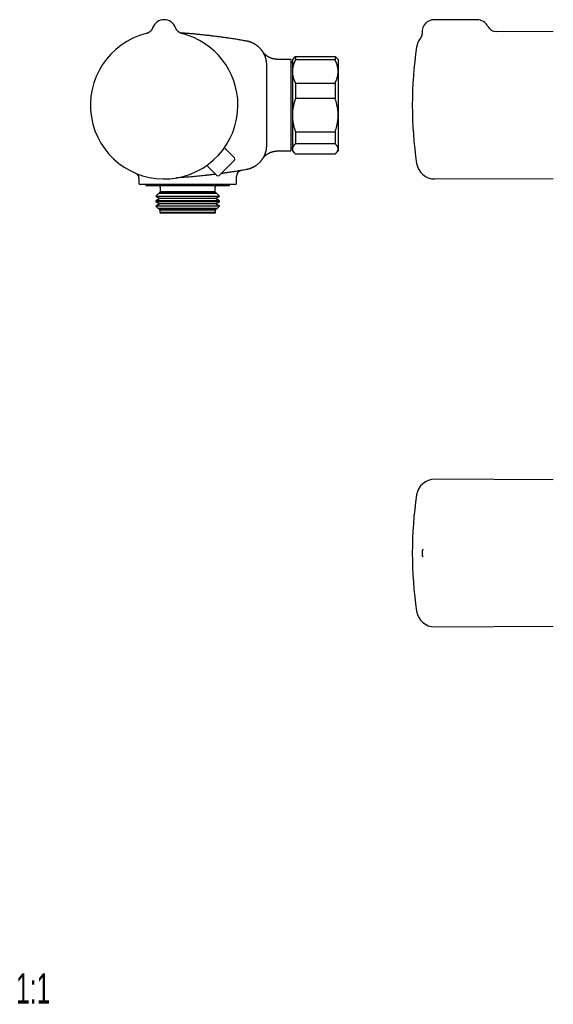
# Model space of a CAD drawing. Header units: millimetres. Extents: x 8 to 671, y 12 to 335.
# Tile 1 of 5: x 8 to 183, y 12 to 335. Entities that reach past the tile are written whole.
import ezdxf

# ---------------------------------------------------------------- set-up
doc = ezdxf.new("R2010")
doc.units = ezdxf.units.MM
doc.styles.add('SLDTEXTSTYLE0', font='TXT', dxfattribs={"width": 0.605})

msp = doc.modelspace()

# ---------------------------------------------------------------- linework, layer by layer
at = {"color": 7, "linetype": 'Continuous', "lineweight": 30}
for p, q in [((158.3, 334.5), (144.3, 334.5)), ((52.04, 331.85), (52.04, 331.85)), ((52.04, 331.85), (52.04, 331.85)), ((59.58, 331.85), (59.58, 331.85)), ((59.58, 331.85), (59.58, 331.85)), ((183.3, 330.5), (164.57, 330.58)), ((89.31, 319.72), (89.31, 306.5)), ((89.31, 319.72), (89.31, 319.72)), ((89.31, 319.72), (89.31, 319.72)), ((97.31, 321.5), (92.95, 321.5)), ((97.31, 321.5), (97.31, 291.5)), ((97.81, 320.46), (97.31, 320.46)), ((98.53, 322.22), (97.81, 321.5)), ((97.81, 321.5), (97.81, 317.54)), ((98.81, 322.48), (98.81, 321.31)), ((98.81, 322.48), (111.81, 322.48)), ((111.81, 321.31), (98.81, 321.31)), ((111.81, 322.48), (111.81, 321.31)), ((112.81, 321.5), (112.09, 322.22)), ((112.81, 321.5), (112.81, 317.54)), ((97.81, 317.54), (97.81, 303.22)), ((112.81, 317.54), (112.81, 303.22)), ((98.81, 313.76), (98.81, 308.65)), ((98.81, 313.76), (111.81, 313.76)), ((111.81, 313.76), (111.81, 308.65)), ((89.31, 306.5), (89.31, 293.28)), ((111.81, 308.65), (98.81, 308.65)), ((97.81, 303.22), (97.81, 292.18)), ((112.81, 303.22), (112.81, 292.18)), ((98.81, 297.79), (111.81, 297.79)), ((98.81, 297.79), (98.81, 293.85)), ((111.81, 297.79), (111.81, 293.85)), ((111.81, 293.85), (98.81, 293.85)), ((78.83, 289.21), (75.55, 292.55)), ((92.95, 291.5), (97.31, 291.5)), ((97.31, 292.54), (97.81, 292.54)), ((97.81, 292.18), (97.81, 291.5)), ((97.81, 291.5), (98.53, 290.78)), ((98.81, 290.52), (111.81, 290.52)), ((112.09, 290.78), (112.81, 291.5)), ((112.81, 292.18), (112.81, 291.5)), ((78.83, 288.51), (73.8, 283.48)), ((73.1, 283.48), (69.76, 286.76)), ((47.51, 282.61), (47.51, 281)), ((79.51, 281), (79.51, 283.16)), ((144.47, 282.33), (183.3, 282.5)), ((52.46, 280.5), (48.01, 280.5)), ((49.76, 280.5), (49.76, 280.3)), ((49.76, 280.3), (49.96, 280.1)), ((77.26, 280.3), (49.76, 280.3)), ((77.06, 280.1), (49.96, 280.1)), ((53.96, 277.55), (53.13, 276.72)), ((54.39, 277.79), (53.96, 277.55)), ((73.06, 277.55), (53.96, 277.55)), ((54.51, 278.1), (54.27, 277.86)), ((54.27, 277.86), (54.39, 277.79)), ((54.27, 277.86), (54.68, 277.86)), ((72.63, 277.79), (54.39, 277.79)), ((54.51, 279.6), (54.51, 278.1)), ((72.51, 278.1), (54.51, 278.1)), ((54.68, 277.86), (72.75, 277.86)), ((57.89, 280.5), (57.57, 280.5)), ((79.01, 280.5), (64.33, 280.5)), ((72.51, 278.1), (72.51, 279.6)), ((72.75, 277.86), (72.51, 278.1)), ((72.63, 277.79), (72.75, 277.86)), ((73.06, 277.55), (72.63, 277.79)), ((73.89, 276.72), (73.06, 277.55)), ((77.06, 280.1), (77.26, 280.3)), ((77.26, 280.3), (77.26, 280.5)), ((54.39, 275.99), (53.03, 275.21)), ((53.03, 275.21), (53.03, 274.98)), ((73.99, 275.21), (53.03, 275.21)), ((53.03, 274.98), (54.39, 274.19)), ((53.03, 274.98), (53.49, 274.98)), ((54.39, 274.19), (53.07, 273.44)), ((53.13, 276.72), (54.39, 275.99)), ((53.13, 276.72), (53.59, 276.72)), ((53.49, 274.98), (73.99, 274.98)), ((53.59, 276.72), (73.89, 276.72)), ((72.63, 275.99), (54.39, 275.99)), ((72.63, 274.19), (54.39, 274.19)), ((72.63, 275.99), (73.89, 276.72)), ((73.99, 275.21), (72.63, 275.99)), ((72.63, 274.19), (73.99, 274.98)), ((73.95, 273.44), (72.63, 274.19)), ((73.99, 274.98), (73.99, 275.21)), ((53.07, 273.44), (53.75, 272.76)), ((73.95, 273.44), (53.07, 273.44)), ((53.75, 272.76), (54.39, 272.39)), ((53.75, 272.76), (54.17, 272.76)), ((54.17, 272.76), (73.27, 272.76)), ((54.39, 272.39), (54.21, 272.3)), ((54.21, 272.3), (54.41, 272.1)), ((72.81, 272.3), (54.21, 272.3)), ((72.63, 272.39), (54.39, 272.39)), ((54.41, 272.1), (54.41, 271.4)), ((72.61, 272.1), (54.41, 272.1)), ((54.41, 271.4), (54.71, 271.1)), ((72.61, 271.4), (54.41, 271.4)), ((72.31, 271.1), (54.71, 271.1)), ((72.31, 271.1), (72.61, 271.4)), ((72.61, 272.1), (72.81, 272.3)), ((72.61, 271.4), (72.61, 272.1)), ((72.63, 272.39), (73.27, 272.76)), ((72.81, 272.3), (72.63, 272.39)), ((73.27, 272.76), (73.95, 273.44)), ((183.3, 183.81), (144.47, 183.98)), ((140.52, 161.1), (140.51, 161.09)), ((140.51, 158.53), (140.51, 158.52)), ((144.47, 135.64), (183.3, 135.81))]:
    msp.add_line(p, q, dxfattribs=at)
at = {"color": 7, "linetype": 'Continuous', "lineweight": 30, "flags": 128}
msp.add_lwpolyline([(59.63, 331.7), (59.61, 331.76), (59.58, 331.85)], dxfattribs=at)
at = {"color": 7, "linetype": 'Continuous', "lineweight": 30}
for centre, radius, start, end in [((55.81, 330.5), 4, 19.6961, 160.3039), ((144.3, 330.5), 4, 90, 182.7535), ((158.3, 330.5), 4, 26.1396, 90), ((164.58, 333.58), 3, 206.1384, 269.7371), ((55.81, 306.5), 24.17, 104.0365, 0), ((55.81, 306.5), 24.17, 0, 75.9635), ((144.44, 324.67), 6, 142.3913, 171.5732), ((267.1, 306.5), 130, 171.5732, 188.4268), ((78.47, 288.86), 0.5, 315, 44.5), ((144.44, 288.33), 6, 188.4268, 270.25), ((45.51, 282.61), 2, 359.9866, 44.5554), ((81.51, 283.16), 2, 99.6783, 180.0021), ((48.01, 281), 0.5, 180, 270), ((73.45, 283.84), 0.5, 225.5, 315), ((79.01, 281), 0.5, 270, 0), ((54.01, 279.6), 0.5, 0, 90), ((73.01, 279.6), 0.5, 90, 180), ((144.44, 177.98), 6, 89.75, 171.5732), ((267.1, 159.81), 130, 171.5732, 188.4268), ((144.3, 159.81), 4, 161.2802, 198.7272), ((144.44, 141.64), 6, 188.4268, 270.25)]:
    msp.add_arc(centre, radius, start, end, dxfattribs=at)
for points, knots in [([(52.04, 331.85), (52.04, 331.85), (52.04, 331.85), (52.04, 331.84), (52.04, 331.84), (52.04, 331.83), (52.04, 331.82), (52.03, 331.81), (52.03, 331.8), (52.02, 331.77), (52, 331.73), (51.98, 331.68), (51.95, 331.62), (51.92, 331.55), (51.89, 331.49), (51.85, 331.42), (51.81, 331.35), (51.77, 331.29), (51.73, 331.22), (51.69, 331.15), (51.64, 331.08), (51.59, 331.02), (51.54, 330.95), (51.48, 330.89), (51.43, 330.83), (51.37, 330.76), (51.31, 330.71), (51.25, 330.65), (51.18, 330.59), (51.12, 330.54), (51.05, 330.48), (50.98, 330.43), (50.91, 330.38), (50.84, 330.34), (50.77, 330.29), (50.7, 330.25), (50.62, 330.21), (50.55, 330.17), (50.47, 330.13), (50.39, 330.1), (50.32, 330.07), (50.23, 330.04), (50.15, 330.01), (50.06, 329.98), (49.99, 329.96), (49.95, 329.95), (49.95, 329.95)], [0, 0, 0, 0, 0.0026242, 0.005895, 0.0088053, 0.0116392, 0.014757, 0.018789, 0.024578, 0.0334991, 0.0473489, 0.064411, 0.0888404, 0.1157078, 0.1397127, 0.1646253, 0.1906677, 0.2174175, 0.2446482, 0.2722132, 0.3000174, 0.3279977, 0.3561109, 0.3843268, 0.4126236, 0.4409852, 0.4693997, 0.4978579, 0.5263525, 0.5548779, 0.5834296, 0.612004, 0.640598, 0.6692093, 0.6978356, 0.7264753, 0.755127, 0.7837893, 0.8124613, 0.8411419, 0.8698303, 0.898526, 0.9304183, 0.9622939, 0.9940687, 1, 1, 1, 1]), ([(59.58, 331.85), (59.58, 331.85), (59.58, 331.85), (59.58, 331.85), (59.58, 331.85)], [0, 0, 0, 0, 0.3124422, 1, 1, 1, 1]), ([(61.67, 329.95), (61.65, 329.96), (61.6, 329.97), (61.52, 329.99), (61.44, 330.02), (61.35, 330.05), (61.27, 330.08), (61.2, 330.11), (61.12, 330.15), (61.04, 330.19), (60.97, 330.22), (60.89, 330.27), (60.82, 330.31), (60.75, 330.35), (60.68, 330.4), (60.61, 330.45), (60.55, 330.5), (60.48, 330.55), (60.42, 330.61), (60.36, 330.66), (60.3, 330.72), (60.24, 330.77), (60.19, 330.83), (60.14, 330.89), (60.09, 330.95), (60.04, 331.01), (59.99, 331.07), (59.95, 331.14), (59.9, 331.2), (59.86, 331.26), (59.83, 331.32), (59.79, 331.38), (59.76, 331.44), (59.73, 331.5), (59.7, 331.56), (59.67, 331.61), (59.65, 331.67), (59.63, 331.71), (59.62, 331.74), (59.61, 331.75)], [0, 0, 0, 0, 0.026105, 0.05658, 0.086981, 0.117306, 0.147551, 0.177715, 0.207792, 0.237781, 0.267676, 0.297473, 0.327168, 0.356754, 0.386225, 0.415575, 0.444795, 0.473877, 0.502812, 0.531587, 0.560191, 0.588609, 0.616824, 0.644818, 0.672569, 0.70005, 0.727233, 0.75408, 0.78055, 0.806592, 0.832143, 0.857128, 0.881453, 0.904998, 0.927613, 0.949098, 0.969176, 0.987402, 1, 1, 1, 1]), ([(60.9, 330.26), (61.18, 330.24), (61.94, 330.19), (63.16, 330.1), (64.57, 329.99), (65.97, 329.86), (67.36, 329.73), (68.76, 329.58), (70.15, 329.43), (71.55, 329.27), (72.94, 329.09), (74.26, 328.92), (75.5, 328.75), (76.78, 328.57), (78.17, 328.36), (79.69, 328.12), (81.2, 327.87), (82.21, 327.69), (82.71, 327.6)], [0, 0, 0, 0, 0.03814, 0.103562, 0.167349, 0.231137, 0.294937, 0.358737, 0.422574, 0.486411, 0.550261, 0.614111, 0.667527, 0.720945, 0.790698, 0.860456, 0.930226, 1, 1, 1, 1]), ([(140.3, 330.31), (140.31, 330.3), (140.31, 330.26), (140.31, 330.19), (140.31, 330.1), (140.31, 330.02), (140.3, 329.93), (140.29, 329.85), (140.28, 329.77), (140.27, 329.68), (140.26, 329.6), (140.24, 329.52), (140.22, 329.44), (140.2, 329.36), (140.18, 329.28), (140.15, 329.2), (140.12, 329.13), (140.1, 329.05), (140.07, 328.98), (140.03, 328.91), (140, 328.84), (139.97, 328.77), (139.93, 328.7), (139.89, 328.64), (139.85, 328.58), (139.82, 328.51), (139.78, 328.46), (139.74, 328.4), (139.71, 328.36), (139.69, 328.34), (139.68, 328.33)], [0, 0, 0, 0, 0.017008, 0.057352, 0.097574, 0.137671, 0.177635, 0.21746, 0.257138, 0.29666, 0.336017, 0.375199, 0.414193, 0.452986, 0.491563, 0.529907, 0.567997, 0.605811, 0.643323, 0.680503, 0.717315, 0.753717, 0.789661, 0.825087, 0.859925, 0.894088, 0.927471, 0.959942, 0.991335, 1, 1, 1, 1]), ([(82.71, 327.6), (82.71, 327.6), (82.78, 327.59), (82.93, 327.56), (83.15, 327.51), (83.36, 327.46), (83.57, 327.4), (83.79, 327.33), (84, 327.26), (84.21, 327.18), (84.42, 327.1), (84.63, 327), (84.84, 326.91), (85.04, 326.8), (85.24, 326.69), (85.43, 326.58), (85.62, 326.47), (85.8, 326.34), (85.99, 326.22), (86.16, 326.08), (86.34, 325.95), (86.51, 325.8), (86.69, 325.65), (86.85, 325.5), (87.01, 325.34), (87.17, 325.17), (87.32, 325), (87.47, 324.83), (87.61, 324.66), (87.74, 324.48), (87.87, 324.3), (88, 324.12), (88.12, 323.93), (88.23, 323.74), (88.34, 323.54), (88.45, 323.34), (88.55, 323.13), (88.64, 322.92), (88.73, 322.71), (88.81, 322.51), (88.89, 322.3), (88.95, 322.09), (89.02, 321.87), (89.07, 321.66), (89.13, 321.44), (89.17, 321.22), (89.21, 321), (89.24, 320.77), (89.27, 320.54), (89.29, 320.31), (89.3, 320.1), (89.31, 319.91), (89.31, 319.78), (89.31, 319.72)], [0, 0, 0, 0, 0.000005, 0.019803, 0.039605, 0.059404, 0.079339, 0.099278, 0.119214, 0.139583, 0.159956, 0.180325, 0.200845, 0.221369, 0.241888, 0.261686, 0.281488, 0.301286, 0.321221, 0.34116, 0.361096, 0.381464, 0.401837, 0.422206, 0.442725, 0.463248, 0.483767, 0.503563, 0.523363, 0.54316, 0.563093, 0.583031, 0.602964, 0.623331, 0.643702, 0.664068, 0.684585, 0.705106, 0.725623, 0.745422, 0.765225, 0.785025, 0.804961, 0.824902, 0.844839, 0.865209, 0.885583, 0.905952, 0.926472, 0.946996, 0.967516, 0.983754, 1, 1, 1, 1]), ([(92.95, 321.5), (92.95, 321.5), (92.91, 321.5), (92.83, 321.5), (92.7, 321.5), (92.58, 321.51), (92.46, 321.52), (92.33, 321.53), (92.21, 321.55), (92.09, 321.56), (91.97, 321.58), (91.85, 321.6), (91.73, 321.63), (91.61, 321.65), (91.49, 321.68), (91.37, 321.71), (91.25, 321.74), (91.14, 321.78), (91.02, 321.82), (90.91, 321.86), (90.8, 321.9), (90.68, 321.94), (90.57, 321.99), (90.46, 322.04), (90.36, 322.09), (90.25, 322.14), (90.14, 322.2), (90.04, 322.25), (89.94, 322.31), (89.84, 322.37), (89.74, 322.43), (89.64, 322.5), (89.54, 322.56), (89.45, 322.63), (89.36, 322.7), (89.26, 322.77), (89.18, 322.84), (89.09, 322.91), (89, 322.98), (88.92, 323.06), (88.84, 323.13), (88.76, 323.21), (88.69, 323.28), (88.61, 323.36), (88.54, 323.43), (88.47, 323.51), (88.41, 323.58), (88.34, 323.66), (88.28, 323.73), (88.23, 323.8), (88.17, 323.87), (88.13, 323.94), (88.08, 323.99), (88.05, 324.05), (88.02, 324.09), (88, 324.12), (87.98, 324.14), (87.98, 324.15), (87.97, 324.15), (87.97, 324.16), (87.97, 324.16), (87.96, 324.16), (87.96, 324.17)], [0, 0, 0, 0, 0.000314, 0.021332, 0.042324, 0.063291, 0.08423, 0.105142, 0.126026, 0.14688, 0.167705, 0.188498, 0.20926, 0.229989, 0.250683, 0.271342, 0.291964, 0.312547, 0.333091, 0.353593, 0.374051, 0.394464, 0.414828, 0.435143, 0.455404, 0.475609, 0.495755, 0.515838, 0.535855, 0.5558, 0.57567, 0.595458, 0.615159, 0.634765, 0.654269, 0.673663, 0.692937, 0.712078, 0.731075, 0.749911, 0.76857, 0.787031, 0.805269, 0.823255, 0.840954, 0.858325, 0.875314, 0.891859, 0.907878, 0.923271, 0.937907, 0.951618, 0.964179, 0.975257, 0.984202, 0.99002, 0.993409, 0.995541, 0.997003, 0.998137, 0.999181, 1, 1, 1, 1]), ([(87.97, 324.16), (87.97, 324.16), (87.97, 324.16), (87.96, 324.17), (87.96, 324.17), (87.96, 324.17)], [0, 0, 0, 0, 0.051015, 0.62271, 1, 1, 1, 1]), ([(87.97, 324.16), (87.97, 324.16), (87.97, 324.16), (87.98, 324.15), (87.99, 324.12), (88.02, 324.09), (88.03, 324.06), (88.04, 324.05)], [0, 0, 0, 0, 0.0074107, 0.2748607, 0.5423854, 0.8099365, 1, 1, 1, 1]), ([(88.1, 323.96), (88.1, 323.96), (88.08, 323.98), (88.06, 324.02), (88.03, 324.06), (88.02, 324.09), (88.01, 324.1), (88.01, 324.1)], [0, 0, 0, 0, 0.028278, 0.325465, 0.623433, 0.921401, 1, 1, 1, 1]), ([(98.81, 321.31), (98.77, 321.23), (98.69, 321.07), (98.58, 320.83), (98.47, 320.58), (98.37, 320.34), (98.28, 320.11), (98.21, 319.89), (98.14, 319.68), (98.08, 319.48), (98.03, 319.27), (97.98, 319.06), (97.93, 318.84), (97.89, 318.59), (97.85, 318.33), (97.83, 318.06), (97.81, 317.8), (97.81, 317.62), (97.81, 317.54)], [0, 0, 0, 0, 0.065617, 0.131252, 0.19689, 0.262521, 0.328134, 0.383158, 0.438187, 0.493212, 0.547625, 0.602042, 0.656455, 0.725142, 0.793864, 0.862595, 0.931314, 1, 1, 1, 1]), ([(98.53, 322.22), (98.57, 322.26), (98.66, 322.35), (98.76, 322.43), (98.81, 322.48)], [0, 0, 0, 0, 0.4861164, 1, 1, 1, 1]), ([(111.81, 322.48), (111.86, 322.43), (111.96, 322.35), (112.05, 322.26), (112.09, 322.22)], [0, 0, 0, 0, 0.505541, 1, 1, 1, 1]), ([(112.81, 317.54), (112.81, 317.58), (112.81, 317.7), (112.8, 317.91), (112.78, 318.15), (112.76, 318.4), (112.72, 318.64), (112.68, 318.87), (112.64, 319.09), (112.59, 319.29), (112.53, 319.52), (112.45, 319.79), (112.35, 320.06), (112.26, 320.33), (112.16, 320.57), (112.05, 320.82), (111.93, 321.06), (111.85, 321.23), (111.81, 321.31)], [0, 0, 0, 0, 0.034083, 0.097391, 0.160725, 0.224069, 0.287405, 0.350715, 0.403935, 0.45716, 0.51038, 0.588809, 0.667238, 0.733776, 0.800332, 0.866897, 0.933458, 1, 1, 1, 1]), ([(97.81, 317.54), (97.81, 317.49), (97.81, 317.37), (97.82, 317.16), (97.84, 316.92), (97.86, 316.67), (97.9, 316.43), (97.94, 316.2), (97.98, 315.99), (98.03, 315.78), (98.09, 315.55), (98.17, 315.29), (98.27, 315.01), (98.37, 314.74), (98.47, 314.5), (98.57, 314.25), (98.69, 314.01), (98.77, 313.85), (98.81, 313.76)], [0, 0, 0, 0, 0.034083, 0.097391, 0.160725, 0.224069, 0.287405, 0.350715, 0.403935, 0.45716, 0.51038, 0.588809, 0.667238, 0.733776, 0.800332, 0.866897, 0.933458, 1, 1, 1, 1]), ([(111.81, 313.76), (111.85, 313.84), (111.93, 314), (112.04, 314.24), (112.15, 314.49), (112.25, 314.73), (112.34, 314.96), (112.41, 315.18), (112.48, 315.39), (112.54, 315.6), (112.59, 315.8), (112.64, 316.01), (112.69, 316.24), (112.73, 316.48), (112.77, 316.74), (112.79, 317.01), (112.81, 317.27), (112.81, 317.45), (112.81, 317.54)], [0, 0, 0, 0, 0.065617, 0.131252, 0.19689, 0.262521, 0.328134, 0.383158, 0.438187, 0.493212, 0.547625, 0.602042, 0.656455, 0.725142, 0.793864, 0.862595, 0.931314, 1, 1, 1, 1]), ([(98.81, 308.65), (98.77, 308.54), (98.69, 308.31), (98.58, 307.96), (98.47, 307.61), (98.37, 307.26), (98.28, 306.93), (98.21, 306.61), (98.14, 306.31), (98.08, 306.02), (98.03, 305.72), (97.98, 305.42), (97.93, 305.09), (97.89, 304.74), (97.85, 304.36), (97.83, 303.98), (97.81, 303.6), (97.81, 303.35), (97.81, 303.22)], [0, 0, 0, 0, 0.065617, 0.131252, 0.19689, 0.262521, 0.328134, 0.383158, 0.438187, 0.493212, 0.547625, 0.602042, 0.656455, 0.725142, 0.793864, 0.862595, 0.931314, 1, 1, 1, 1]), ([(112.81, 303.22), (112.81, 303.34), (112.81, 303.58), (112.79, 303.95), (112.77, 304.31), (112.74, 304.67), (112.7, 305.01), (112.66, 305.33), (112.61, 305.64), (112.56, 305.93), (112.5, 306.23), (112.43, 306.52), (112.36, 306.84), (112.27, 307.19), (112.17, 307.56), (112.06, 307.92), (111.94, 308.29), (111.85, 308.53), (111.81, 308.65)], [0, 0, 0, 0, 0.065449, 0.130926, 0.196415, 0.261894, 0.327345, 0.382403, 0.437466, 0.492525, 0.54654, 0.60056, 0.654576, 0.723644, 0.792733, 0.861832, 0.930927, 1, 1, 1, 1]), ([(97.81, 303.22), (97.81, 303.16), (97.81, 302.99), (97.82, 302.69), (97.84, 302.34), (97.86, 301.99), (97.9, 301.64), (97.94, 301.31), (97.98, 301), (98.03, 300.7), (98.08, 300.41), (98.14, 300.13), (98.2, 299.84), (98.28, 299.53), (98.36, 299.2), (98.46, 298.84), (98.57, 298.49), (98.69, 298.14), (98.77, 297.9), (98.81, 297.79)], [0, 0, 0, 0, 0.031424, 0.094899, 0.158401, 0.221913, 0.285416, 0.348893, 0.402256, 0.455625, 0.508989, 0.561409, 0.613834, 0.666254, 0.732989, 0.799742, 0.866504, 0.933261, 1, 1, 1, 1]), ([(111.81, 297.79), (111.86, 297.93), (111.96, 298.2), (112.09, 298.63), (112.22, 299.05), (112.32, 299.43), (112.4, 299.76), (112.46, 300.05), (112.52, 300.34), (112.58, 300.63), (112.63, 300.92), (112.67, 301.23), (112.72, 301.58), (112.75, 301.94), (112.78, 302.31), (112.8, 302.68), (112.81, 302.98), (112.81, 303.16), (112.81, 303.22)], [0, 0, 0, 0, 0.0795355, 0.1590915, 0.2386441, 0.3181748, 0.3715082, 0.4248453, 0.4781782, 0.530957, 0.5837401, 0.6365186, 0.7029108, 0.7693334, 0.8357651, 0.9021855, 0.9685757, 1, 1, 1, 1]), ([(98.81, 293.85), (98.76, 293.8), (98.66, 293.71), (98.53, 293.59), (98.43, 293.48), (98.33, 293.38), (98.25, 293.28), (98.17, 293.17), (98.1, 293.06), (98.03, 292.95), (97.97, 292.84), (97.92, 292.73), (97.88, 292.62), (97.85, 292.51), (97.83, 292.4), (97.81, 292.29), (97.81, 292.22), (97.81, 292.18)], [0, 0, 0, 0, 0.0819426, 0.1638845, 0.2255691, 0.2872647, 0.3489591, 0.4106419, 0.4776018, 0.5445898, 0.6115849, 0.6785685, 0.7455247, 0.8091348, 0.8727629, 0.9363906, 1, 1, 1, 1]), ([(112.81, 292.18), (112.81, 292.2), (112.81, 292.26), (112.8, 292.35), (112.78, 292.46), (112.76, 292.56), (112.72, 292.67), (112.68, 292.78), (112.63, 292.88), (112.57, 292.99), (112.5, 293.1), (112.43, 293.2), (112.35, 293.31), (112.26, 293.41), (112.16, 293.52), (112.05, 293.63), (111.93, 293.74), (111.85, 293.81), (111.81, 293.85)], [0, 0, 0, 0, 0.034083, 0.097391, 0.160725, 0.224069, 0.287405, 0.350715, 0.414003, 0.477313, 0.540632, 0.603946, 0.667238, 0.733776, 0.800332, 0.866897, 0.933458, 1, 1, 1, 1]), ([(89.31, 293.28), (89.31, 293.2), (89.31, 293.05), (89.3, 292.83), (89.28, 292.6), (89.26, 292.38), (89.23, 292.16), (89.2, 291.93), (89.16, 291.71), (89.11, 291.49), (89.06, 291.27), (89, 291.06), (88.93, 290.85), (88.86, 290.64), (88.79, 290.43), (88.71, 290.22), (88.62, 290.01), (88.52, 289.81), (88.42, 289.6), (88.31, 289.4), (88.2, 289.2), (88.07, 289), (87.93, 288.78), (87.78, 288.56), (87.61, 288.35), (87.45, 288.15), (87.3, 287.97), (87.15, 287.81), (87, 287.65), (86.84, 287.49), (86.68, 287.34), (86.51, 287.19), (86.33, 287.05), (86.16, 286.91), (85.97, 286.77), (85.79, 286.64), (85.59, 286.52), (85.4, 286.4), (85.2, 286.28), (84.99, 286.17), (84.78, 286.07), (84.56, 285.97), (84.34, 285.87), (84.12, 285.79), (83.89, 285.7), (83.66, 285.63), (83.43, 285.56), (83.19, 285.5), (82.95, 285.45), (82.79, 285.42), (82.71, 285.4)], [0, 0, 0, 0, 0.020078, 0.040153, 0.06028, 0.080407, 0.100701, 0.120996, 0.141353, 0.16171, 0.181489, 0.201272, 0.221051, 0.240967, 0.260888, 0.280804, 0.301155, 0.321511, 0.341862, 0.362364, 0.382869, 0.40337, 0.427515, 0.45166, 0.475916, 0.500171, 0.519938, 0.539708, 0.559475, 0.579378, 0.599285, 0.619188, 0.639522, 0.659861, 0.680195, 0.700679, 0.721166, 0.74165, 0.762744, 0.783843, 0.804938, 0.826199, 0.847466, 0.868728, 0.890515, 0.912307, 0.934094, 0.956059, 0.97803, 1, 1, 1, 1]), ([(87.98, 288.86), (87.98, 288.86), (87.98, 288.86), (87.99, 288.87), (87.99, 288.87), (88, 288.88), (88, 288.89), (88.01, 288.9), (88.02, 288.92), (88.04, 288.94), (88.06, 288.97), (88.08, 289.01), (88.12, 289.06), (88.17, 289.13), (88.23, 289.2), (88.29, 289.27), (88.35, 289.35), (88.42, 289.43), (88.5, 289.52), (88.57, 289.6), (88.65, 289.68), (88.73, 289.77), (88.82, 289.85), (88.9, 289.93), (88.99, 290.01), (89.08, 290.08), (89.17, 290.16), (89.26, 290.23), (89.36, 290.31), (89.46, 290.38), (89.55, 290.45), (89.65, 290.51), (89.75, 290.58), (89.86, 290.64), (89.96, 290.7), (90.06, 290.76), (90.17, 290.82), (90.28, 290.87), (90.38, 290.92), (90.49, 290.97), (90.6, 291.02), (90.71, 291.07), (90.83, 291.11), (90.94, 291.15), (91.05, 291.19), (91.17, 291.23), (91.29, 291.27), (91.41, 291.3), (91.54, 291.33), (91.67, 291.36), (91.8, 291.39), (91.93, 291.41), (92.06, 291.43), (92.2, 291.45), (92.33, 291.47), (92.46, 291.48), (92.59, 291.49), (92.72, 291.5), (92.84, 291.5), (92.92, 291.5), (92.95, 291.5)], [0, 0, 0, 0, 0.00187, 0.004203, 0.006336, 0.008431, 0.010629, 0.013165, 0.01632, 0.020484, 0.026249, 0.034535, 0.046381, 0.060776, 0.075798, 0.092041, 0.109481, 0.127776, 0.146652, 0.165921, 0.18546, 0.205191, 0.225062, 0.245038, 0.265095, 0.285214, 0.305383, 0.325593, 0.345837, 0.366108, 0.386402, 0.406717, 0.427048, 0.447394, 0.467753, 0.488124, 0.508504, 0.528893, 0.549291, 0.569695, 0.590106, 0.610522, 0.630944, 0.65137, 0.671801, 0.692237, 0.712675, 0.735427, 0.758189, 0.7809, 0.80356, 0.826172, 0.848739, 0.871263, 0.893745, 0.916189, 0.938594, 0.960964, 0.983299, 1, 1, 1, 1]), ([(89.31, 293.28), (89.31, 293.28), (89.31, 293.25), (89.31, 293.2), (89.31, 293.15), (89.31, 293.13)], [0, 0, 0, 0, 0.000299, 0.526564, 1, 1, 1, 1]), ([(97.81, 292.18), (97.81, 292.16), (97.81, 292.11), (97.82, 292.01), (97.84, 291.9), (97.87, 291.79), (97.9, 291.68), (97.95, 291.57), (98, 291.46), (98.06, 291.37), (98.11, 291.28), (98.18, 291.19), (98.25, 291.09), (98.33, 290.99), (98.42, 290.89), (98.53, 290.78), (98.66, 290.66), (98.76, 290.57), (98.81, 290.52)], [0, 0, 0, 0, 0.034083, 0.100121, 0.166196, 0.232293, 0.298392, 0.364473, 0.430514, 0.483268, 0.536027, 0.588782, 0.649935, 0.7111, 0.772266, 0.833421, 0.91671, 1, 1, 1, 1]), ([(111.81, 290.52), (111.86, 290.57), (111.96, 290.65), (112.09, 290.78), (112.19, 290.89), (112.29, 290.99), (112.37, 291.09), (112.44, 291.19), (112.51, 291.28), (112.57, 291.37), (112.62, 291.47), (112.67, 291.57), (112.72, 291.68), (112.75, 291.79), (112.78, 291.89), (112.8, 291.99), (112.81, 292.09), (112.81, 292.15), (112.81, 292.18)], [0, 0, 0, 0, 0.0819423, 0.163884, 0.2255684, 0.2872639, 0.348958, 0.4106407, 0.4653584, 0.5200807, 0.574798, 0.6380595, 0.7013377, 0.7646148, 0.827875, 0.8852479, 0.9426273, 1, 1, 1, 1]), ([(87.97, 288.84), (87.96, 288.83), (87.96, 288.83), (87.96, 288.83), (87.96, 288.83)], [0, 0, 0, 0, 0.742718, 1, 1, 1, 1]), ([(87.99, 288.87), (87.99, 288.87), (87.99, 288.88), (88.01, 288.91), (88.04, 288.94), (88.06, 288.98), (88.07, 288.99)], [0, 0, 0, 0, 0.061264, 0.395705, 0.73139, 1, 1, 1, 1]), ([(72.7, 283.88), (72.55, 283.86), (72.04, 283.79), (71.17, 283.69), (70.08, 283.56), (68.98, 283.44), (67.89, 283.33), (66.8, 283.22), (65.7, 283.12), (64.61, 283.02), (63.51, 282.93), (62.41, 282.84), (61.32, 282.77), (60.47, 282.71), (59.98, 282.68), (59.86, 282.67)], [0, 0, 0, 0, 0.034192, 0.11948, 0.204766, 0.290032, 0.375298, 0.460563, 0.545852, 0.631141, 0.716429, 0.801699, 0.88697, 0.97224, 1, 1, 1, 1]), ([(82.71, 285.4), (82.21, 285.31), (81.19, 285.13), (79.67, 284.88), (78.14, 284.64), (76.76, 284.43), (75.53, 284.25), (74.8, 284.15), (74.43, 284.1), (74.42, 284.1)], [0, 0, 0, 0, 0.184048, 0.368096, 0.552188, 0.73628, 0.867299, 0.99832, 1, 1, 1, 1]), ([(56.16, 280.5), (56.05, 280.5), (55.82, 280.5), (55.49, 280.5), (55.17, 280.5), (54.85, 280.5), (54.53, 280.5), (54.22, 280.5), (53.92, 280.5), (53.62, 280.5), (53.33, 280.5), (53.03, 280.5), (52.74, 280.5), (52.55, 280.5), (52.46, 280.5)], [0, 0, 0, 0, 0.082182, 0.164393, 0.246607, 0.328792, 0.41156, 0.494328, 0.575903, 0.657478, 0.743096, 0.828737, 0.914379, 1, 1, 1, 1]), ([(57.57, 280.5), (57.45, 280.5), (57.21, 280.5), (56.86, 280.5), (56.5, 280.5), (56.27, 280.5), (56.16, 280.5)], [0, 0, 0, 0, 0.249486, 0.499178, 0.749487, 1, 1, 1, 1]), ([(64.33, 280.5), (64.21, 280.5), (63.96, 280.5), (63.59, 280.5), (63.22, 280.5), (62.84, 280.5), (62.44, 280.5), (62.02, 280.5), (61.6, 280.5), (61.19, 280.5), (60.78, 280.5), (60.36, 280.5), (59.96, 280.5), (59.57, 280.5), (59.21, 280.5), (58.88, 280.5), (58.54, 280.5), (58.21, 280.5), (58, 280.5), (57.89, 280.5)], [0, 0, 0, 0, 0.056132, 0.112264, 0.16851, 0.224757, 0.288362, 0.351989, 0.415615, 0.47922, 0.543275, 0.60733, 0.670514, 0.733698, 0.786945, 0.840212, 0.893486, 0.946753, 1, 1, 1, 1])]:
    msp.add_open_spline(points, degree=3, knots=knots, dxfattribs=at)

# ---------------------------------------------------------------- texts
at = {"color": 7, "linetype": 'Continuous', "lineweight": 0, "insert": (7.28, 22.19), "char_height": 10, "attachment_point": 1, "style": 'SLDTEXTSTYLE0'}
msp.add_mtext('1:1', dxfattribs=at)

doc.saveas('drawing.dxf')
